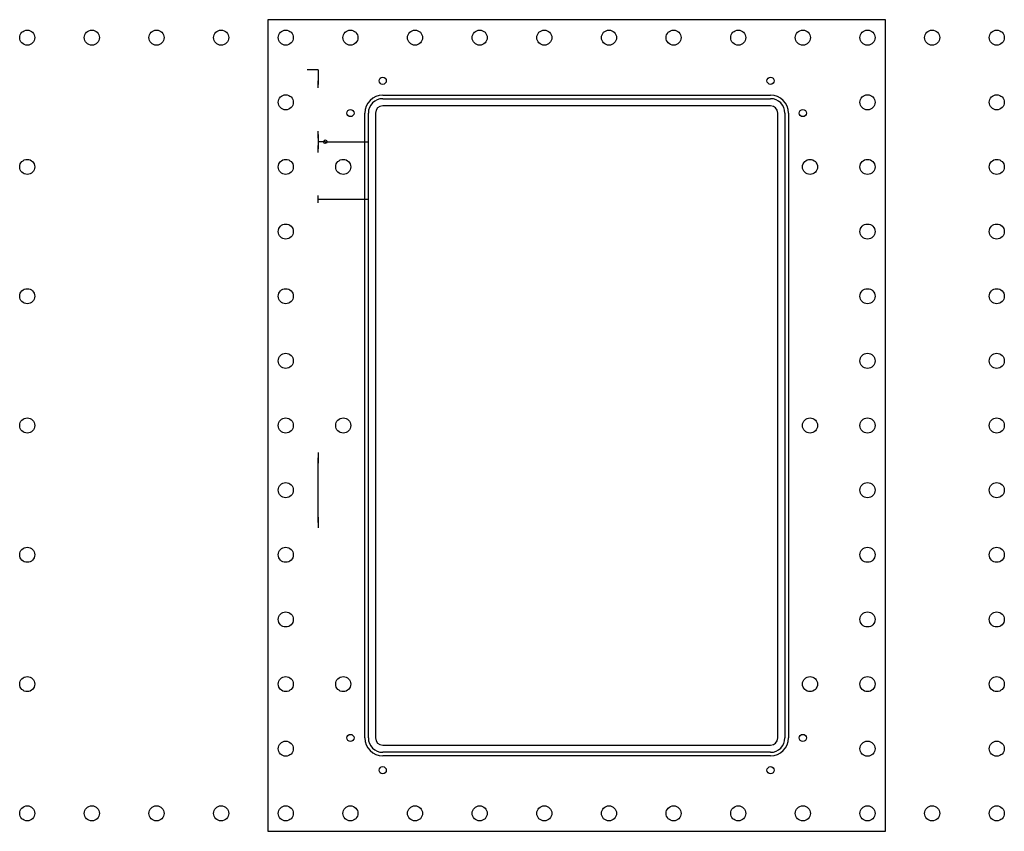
# Model space of a CAD drawing. Extents: x -155 to 119, y -32 to 194.
import ezdxf

# ---------------------------------------------------------------- set-up
doc = ezdxf.new("R2010")
doc.units = 0
for name, color, linetype in [('123', 186, 'CONTINUOUS'), ('124', 242, 'CONTINUOUS'), ('20', 59, 'CONTINUOUS')]:
    doc.layers.add(name, color=color, linetype=linetype)

msp = doc.modelspace()

# ---------------------------------------------------------------- linework, layer by layer
at = {"layer": '123'}
for p, q in [((86, 194), (-86, 194)), ((-86, 194), (-86, -32)), ((86, -32), (86, 194)), ((-54, 173), (54, 173)), ((-59, -6), (-59, 168)), ((-56, 168), (-56, -6)), ((54, 170), (-54, 170)), ((56, -6), (56, 168)), ((59, 168), (59, -6)), ((-70, 160), (-58, 160)), ((-54, -8), (54, -8)), ((54, -11), (-54, -11)), ((-86, -32), (86, -32))]:
    msp.add_line(p, q, dxfattribs=at)
msp.add_circle((-70, 160), 0.5, dxfattribs=at)
for centre, radius, start, end in [((-54, 168), 5, 90, 180), ((54, 168), 5, 0, 90), ((-54, 168), 2, 90, 180), ((54, 168), 2, 0, 90), ((-54, -6), 5, 180, 270), ((-54, -6), 2, 180, 270), ((54, -6), 2, 270, 0), ((54, -6), 5, 270, 0)]:
    msp.add_arc(centre, radius, start, end, dxfattribs=at)
at = {"layer": '124'}
for p, q in [((-72, 180), (-75, 180)), ((-72, 180), (-72, 176)), ((-72, 175), (-72, 177)), ((-54, 172), (54, 172)), ((-58, -6), (-58, 168)), ((58, 168), (58, -6)), ((-72, 161), (-72, 163)), ((-72, 162), (-72, 158)), ((-70, 160), (-72, 160)), ((-72, 157), (-72, 159)), ((-72, 144), (-72, 145)), ((-72, 143), (-72, 144)), ((-72, 144), (-58, 144)), ((-72, 73.5), (-72, 70.5)), ((-72, 54), (-72, 72)), ((-72, 55.5), (-72, 52.5)), ((54, -10), (-54, -10))]:
    msp.add_line(p, q, dxfattribs=at)
for centre, radius in [((-54, 177), 1), ((54, 177), 1), ((-63, 168), 1), ((63, 168), 1), ((-70, 160), 0.5), ((-63, -6), 1), ((63, -6), 1), ((-54, -15), 1), ((54, -15), 1)]:
    msp.add_circle(centre, radius, dxfattribs=at)
for centre, start, end in [((-54, 168), 90, 180), ((54, 168), 0, 90), ((-54, -6), 180, 270), ((54, -6), 270, 0)]:
    msp.add_arc(centre, 4, start, end, dxfattribs=at)
at = {"layer": '20'}
for centre in [(-153, 189), (-135, 189), (-117, 189), (-99, 189), (-81, 189), (-63, 189), (-45, 189), (-27, 189), (-9, 189), (9, 189), (27, 189), (45, 189), (63, 189), (81, 189), (99, 189), (117, 189), (-81, 171), (81, 171), (117, 171), (-153, 153), (-81, 153), (-65, 153), (65, 153), (81, 153), (117, 153), (-81, 135), (81, 135), (117, 135), (-153, 117), (-81, 117), (81, 117), (117, 117), (-81, 99), (81, 99), (117, 99), (-153, 81), (-81, 81), (-65, 81), (65, 81), (81, 81), (117, 81), (-81, 63), (81, 63), (117, 63), (-153, 45), (-81, 45), (81, 45), (117, 45), (-81, 27), (81, 27), (117, 27), (-153, 9), (-81, 9), (-65, 9), (65, 9), (81, 9), (117, 9), (-81, -9), (81, -9), (117, -9), (-153, -27), (-135, -27), (-117, -27), (-99, -27), (-81, -27), (-63, -27), (-45, -27), (-27, -27), (-9, -27), (9, -27), (27, -27), (45, -27), (63, -27), (81, -27), (99, -27), (117, -27)]:
    msp.add_circle(centre, 2.1, dxfattribs=at)

doc.saveas('drawing.dxf')
